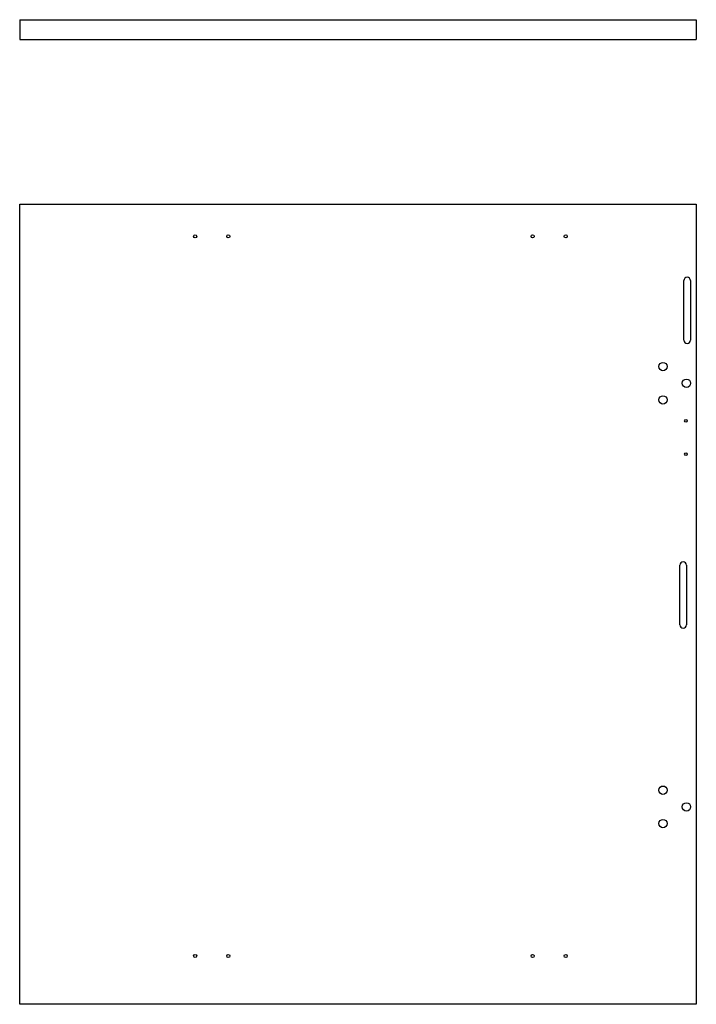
# Model space of a CAD drawing. Header units: inches. Extents: x 15.1 to 40.7, y 17 to 54.2.
import ezdxf

# ---------------------------------------------------------------- set-up
doc = ezdxf.new("R2010")
doc.units = ezdxf.units.IN
doc.header["$LTSCALE"] = 4.986667
doc.header["$MEASUREMENT"] = 0
doc.layers.get('0').update_dxf_attribs({"linetype": 'CONTINUOUS'})

msp = doc.modelspace()

# ---------------------------------------------------------------- linework, layer by layer
at = {"color": 7, "linetype": 'Continuous'}
for p, q in [((15.115, 54.214), (15.115, 53.464)), ((15.115, 54.214), (40.682, 54.214)), ((40.682, 54.214), (40.682, 53.464)), ((15.115, 53.464), (40.682, 53.464)), ((15.115, 17.023), (15.115, 47.251)), ((15.115, 47.251), (40.682, 47.251)), ((40.682, 47.251), (40.682, 17.023)), ((40.212, 42.108), (40.212, 44.358)), ((40.462, 44.358), (40.462, 42.108)), ((40.058, 31.359), (40.058, 33.609)), ((40.308, 33.609), (40.308, 31.359)), ((40.682, 17.023), (15.115, 17.023))]:
    msp.add_line(p, q, dxfattribs=at)
for centre, radius in [((21.748, 46.028), 0.059), ((22.998, 46.028), 0.059), ((34.498, 46.028), 0.059), ((35.748, 46.028), 0.059), ((39.423, 41.111), 0.158), ((40.307, 40.481), 0.158), ((39.423, 39.851), 0.158), ((40.288, 39.062), 0.047), ((40.288, 37.802), 0.047), ((39.423, 25.111), 0.158), ((40.307, 24.481), 0.158), ((39.423, 23.851), 0.158), ((21.748, 18.85), 0.059), ((22.998, 18.85), 0.059), ((34.498, 18.85), 0.059), ((35.748, 18.85), 0.059)]:
    msp.add_circle(centre, radius, dxfattribs=at)
for centre, start, end in [((40.337, 44.358), 0, 180), ((40.337, 42.108), 180, 360), ((40.183, 33.609), 0, 180), ((40.183, 31.359), 180, 360)]:
    msp.add_arc(centre, 0.125, start, end, dxfattribs=at)

doc.saveas('drawing.dxf')
